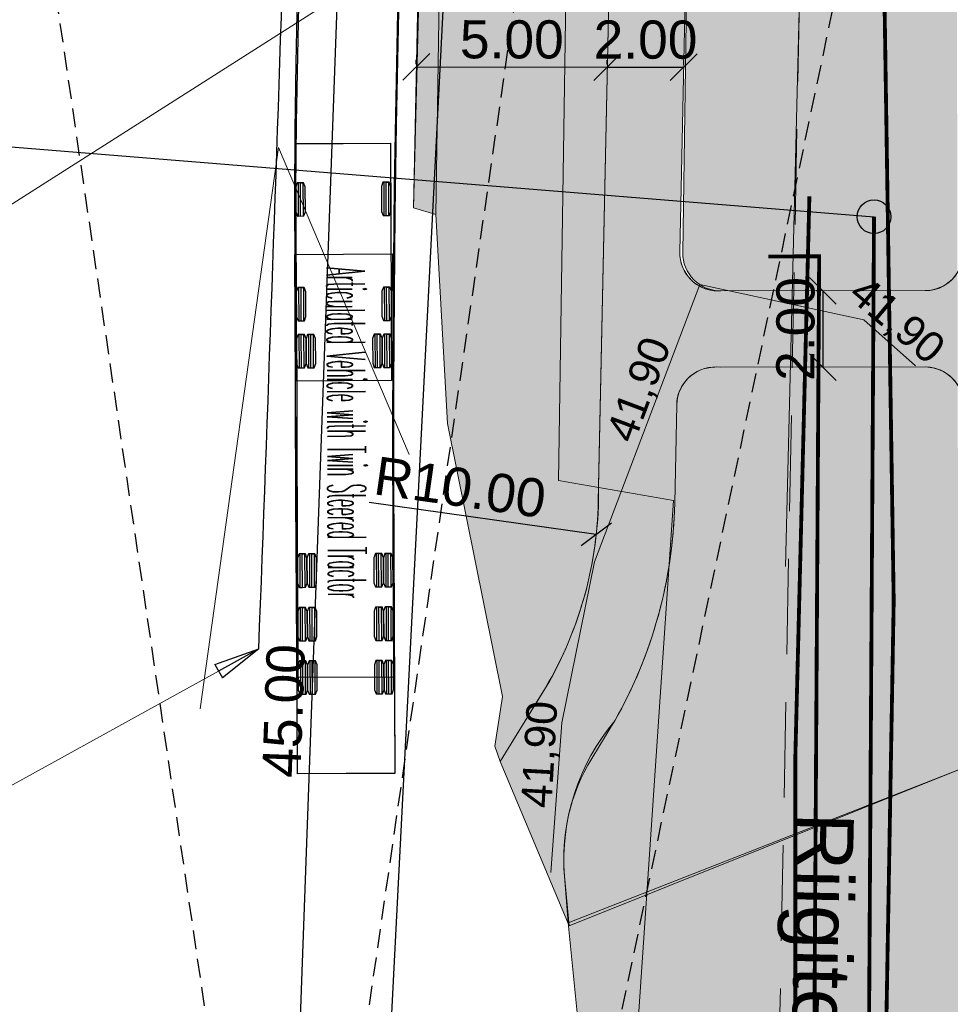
# Model space of a CAD drawing. Header units: metres. Extents: x 561538 to 562530, y 6580867 to 6581188.
# Tile 2 of 78: x 561559 to 561583, y 6581036 to 6581061. Entities that reach past the tile are written whole.
import ezdxf
from ezdxf.enums import TextEntityAlignment as Align

# ---------------------------------------------------------------- set-up
doc = ezdxf.new("R2010")
doc.units = ezdxf.units.M
doc.linetypes.add('AUDIT_E_140115124448-0', pattern=[0])
doc.linetypes.add('DASHED', pattern=[0.75, 0.5, -0.25])
for name, color, linetype in [('ATR01', 7, 'Continuous'), ('KOTY', 7, 'Continuous'), ('Tehnovõrgud$0$DP_tehno_kanal', 3, 'Continuous'), ('Tehnovõrgud$0$DP_tehno_vesi', 170, 'Tehnovõrgud$0$VESI_1'), ('Tehnovõrgud$0$PL_side', 44, 'Tehnovõrgud$0$SIDE'), ('TPK_Nähtavus_2', 4, 'Continuous')]:
    doc.layers.add(name, color=color, linetype=linetype)
for name, color, linetype, lineweight in [('DP_krunt', 7, 'Continuous', 0), ('K-Halj-muru', 71, 'Continuous', 9), ('KLM_hatch-konnitee-asfalt', 51, 'Continuous', 9), ('KLM_hatch-soidutee-killustik', 33, 'Continuous', 9), ('KLM_horisontaal', 154, 'Continuous', 9), ('KLM_katteserv', 1, 'Continuous', 9), ('KLM_LM', 7, 'AUDIT_E_140115124448-0', 9), ('KLM_olol. horisontaal', 6, 'Continuous', 9)]:
    doc.layers.add(name, color=color, linetype=linetype, lineweight=lineweight)
doc.layers.add('TM-kaitsevöönd', color=7, linetype='Continuous', lineweight=9, true_color=0x000000)
doc.layers.add('VV_Kattemärgistus', color=7, linetype='Continuous', true_color=0x000000)
doc.styles.add('LK-500', font='swiss.ttf', dxfattribs={"height": 1})
doc.styles.get("Standard").update_dxf_attribs({"font": 'simplex.shx'})
doc.styles.add('SWISL', font='swissl.ttf', dxfattribs={"width": 0.99, "height": 1.2})
doc.styles.add('Tehnovõrgud$0$Linetypes', font='swissl.ttf')
doc.styles.add('Tehnovõrgud$0$Standard', font='simplex.shx')
doc.styles.add('TM_TXT', font='swissl.ttf')
doc.linetypes.add('Tehnovõrgud$0$Kanal21', pattern='A,3.4,-0.4,["K21",Tehnovõrgud$0$Standard,S=0.5,R=0,X=-0.1,Y=-0.25],-1.5', length=5.3)
doc.linetypes.add('Tehnovõrgud$0$SIDE', pattern='A,0.5,-0.2,["S1",Tehnovõrgud$0$Linetypes,S=0.1,R=0,X=-0.1,Y=-0.05],-0.2,0.5,-0.2', length=1.6)
doc.linetypes.add('Tehnovõrgud$0$vesi1', pattern='A,4,-1,4,-1,["V1",Tehnovõrgud$0$Standard,S=0.5,R=0,X=-0.25,Y=-0.25],-1', length=11)
doc.linetypes.add('Tehnovõrgud$0$VESI_1', pattern='A,0.5,-0.2,["V1",Tehnovõrgud$0$Linetypes,S=0.1,R=0,X=-0.1,Y=-0.05],-0.2,0.5,-0.2', length=1.6)

# ---------------------------------------------------------------- blocks, each defined once
blk = doc.blocks.new('_OBLIQUE')
at = {"color": 0, "linetype": 'ByBlock'}
blk.add_line((-0.5, -0.5), (0.5, 0.5), dxfattribs=at)
blk = doc.blocks.new('_Closed')
at = {"color": 0, "linetype": 'ByBlock', "lineweight": -2}
for p, q in [((-1, 0.1666666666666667), (0, 0)), ((-1, 0.1666666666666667), (-1, -0.1666666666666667)), ((0, 0), (-1, -0.1666666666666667)), ((0, 0), (-1, 0))]:
    blk.add_line(p, q, dxfattribs=at)

msp = doc.modelspace()

# ---------------------------------------------------------------- hatches: boundary and pattern name
at = {"layer": 'K-Halj-muru'}
h = msp.add_hatch(color=256, dxfattribs=at)
edge = h.paths.add_edge_path()
edge.add_line((561577.12081321, 6581054.366873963), (561582.4658640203, 6581054.37515313))
edge.add_arc((561582.4886990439, 6581055.331534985), 0.9566544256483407, 268.6322388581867, 329.7823255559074)
edge.add_line((561583.3153628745, 6581054.850063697), (561583.2802484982, 6581072.475602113))
edge.add_line((561583.2802484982, 6581072.475602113), (561588.647307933, 6581072.485725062))
edge.add_arc((561588.6457047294, 6581073.33572355), 0.8500000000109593, 270.1080668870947, 360.1080669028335)
edge.add_line((561589.4957032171, 6581073.337326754), (561589.4936659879, 6581074.41744006))
edge.add_line((561589.4936659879, 6581074.41744006), (561589.3398622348, 6581075.739060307))
edge.add_line((561589.3398622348, 6581075.739060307), (561580.8546013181, 6581075.246038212))
edge.add_arc((561581.361836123, 6581070.263102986), 5.008685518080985, 95.81236745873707, 178.782130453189)
edge.add_line((561576.3542820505, 6581070.369558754), (561576.1192657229, 6581055.368576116))
edge.add_arc((561577.1192642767, 6581055.366872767), 1.000000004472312, 179.9024052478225, 270.0887473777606)
h = msp.add_hatch(color=256, dxfattribs=at)
edge = h.paths.add_edge_path()
edge.add_line((561569.7823571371, 6581064.84470854), (561573.1316418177, 6581064.851638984))
edge.add_arc((561573.2139995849, 6581063.849685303), 1.005332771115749, -1.052314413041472, 94.69898779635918, ccw=False)
edge.add_line((561574.2191628, 6581063.831222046), (561573.9181379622, 6581049.218926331))
edge.add_arc((561563.7100466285, 6581049.106852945), 10.2087065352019, -29.019271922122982, 0.6290180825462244, ccw=False)
edge.add_line((561572.6371173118, 6581044.15457083), (561571.3440987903, 6581042.043038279))
edge.add_line((561571.3440987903, 6581042.043038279), (561571.202, 6581042.452))
edge.add_line((561571.202, 6581042.452), (561571.398, 6581043.745))
edge.add_line((561571.398, 6581043.745), (561569.965, 6581050.893000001))
edge.add_line((561569.965, 6581050.893000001), (561569.657993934, 6581056.370874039))
edge.add_line((561569.657993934, 6581056.370874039), (561569.7823571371, 6581064.84470854))
h = msp.add_hatch(color=256, dxfattribs=at)
edge = h.paths.add_edge_path()
edge.add_arc((561582.4659655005, 6581051.363762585), 1.011406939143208, 32.2614223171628, 89.72980301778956)
edge.add_line((561582.4707351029, 6581052.375158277), (561577.1109018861, 6581052.366856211))
edge.add_arc((561576.9784294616, 6581051.359968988), 1.015564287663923, 82.50485477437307, 178.4622422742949)
edge.add_line((561575.9632309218, 6581051.38722238), (561575.9101169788, 6581048.808974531))
edge.add_arc((561563.810143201, 6581049.071920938), 12.10283050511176, 330.488690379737, 358.7550924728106, ccw=False)
edge.add_arc((561578.6424351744, 6581039.470649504), 5.633222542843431, 139.7538213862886, 184.3312435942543)
edge.add_line((561573.0253005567, 6581039.045214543), (561573.148, 6581037.741))
edge.add_line((561573.148, 6581037.741), (561583.3413054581, 6581041.828272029))
edge.add_line((561583.3413054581, 6581041.828272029), (561583.3212328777, 6581051.903634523))
msp.add_hatch(color=256, dxfattribs=at).paths.add_polyline_path([(561588.4909977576, 6581041.838531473), (561583.3413054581, 6581041.828272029), (561573.117, 6581037.824), (561573.407, 6581034.988), (561574.8087, 6581034.7682), (561574.6274, 6581030.7751), (561573.0832, 6581030.7898), (561572.815366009, 6581026.37828295), (561572.615, 6581019.57), (561573.8343135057, 6581018.730534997), (561660.7255855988, 6581016.385296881), (561643.2275940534, 6581022.438383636), (561588.5276922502, 6581022.335410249)])
at = {"layer": 'KLM_hatch-konnitee-asfalt', "ltscale": 0.5}
h = msp.add_hatch(color=256, dxfattribs=at)
h.dxf.hatch_style = 1
edge = h.paths.add_edge_path()
edge.add_line((561571.3440987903, 6581042.043038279), (561573.148, 6581037.741))
edge.add_line((561573.148, 6581037.741), (561573.0253005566, 6581039.045214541))
edge.add_arc((561578.6424317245, 6581039.470649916), 5.633219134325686, 139.7538355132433, 184.331250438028, ccw=False)
edge.add_arc((561563.8101450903, 6581049.071920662), 12.10282861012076, 330.488671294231, 358.7550935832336)
edge.add_line((561575.9101169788, 6581048.808974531), (561575.9632309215, 6581051.38722237))
edge.add_arc((561576.9784294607, 6581051.359968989), 1.01556428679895, 82.50485471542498, 178.462242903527, ccw=False)
edge.add_line((561577.1109018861, 6581052.366856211), (561582.4707351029, 6581052.375158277))
edge.add_arc((561582.4560924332, 6581051.345954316), 1.02930811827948, 32.80632769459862, 89.18489764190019, ccw=False)
edge.add_line((561583.3212328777, 6581051.903634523), (561583.3153628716, 6581054.850063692))
edge.add_arc((561582.4886990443, 6581055.331534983), 0.9566544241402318, 268.6322388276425, 329.78232530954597, ccw=False)
edge.add_line((561582.4658640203, 6581054.37515313), (561577.1208132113, 6581054.366873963))
edge.add_arc((561577.0494912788, 6581055.368371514), 1.004033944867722, 178.9166426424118, 274.0734581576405, ccw=False)
edge.add_line((561576.0456368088, 6581055.38735481), (561576.3542820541, 6581070.369558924))
edge.add_arc((561581.3620409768, 6581070.262913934), 5.008894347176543, 95.81447969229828, 178.7800162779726, ccw=False)
edge.add_line((561580.8546013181, 6581075.246038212), (561589.3398622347, 6581075.739060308))
edge.add_arc((561583.4411383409, 6581074.317614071), 6.067573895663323, 13.54855392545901, 33.79649522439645)
edge.add_line((561588.4834044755, 6581077.692670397), (561580.7385902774, 6581077.242670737))
edge.add_arc((561581.3593764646, 6581070.264020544), 7.00620681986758, 95.08336895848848, 178.7999648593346)
edge.add_line((561574.3547063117, 6581070.410751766), (561574.3015696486, 6581067.831401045))
edge.add_arc((561573.2841138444, 6581067.859626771), 1.017847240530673, 262.00777864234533, 358.4109380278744, ccw=False)
edge.add_line((561573.1425937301, 6581066.851665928), (561569.3116413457, 6581066.843738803))
edge.add_line((561569.3116413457, 6581066.843738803), (561569.2822881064, 6581064.843673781))
edge.add_line((561569.2822881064, 6581064.843673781), (561573.1316419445, 6581064.851638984))
edge.add_arc((561573.2139995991, 6581063.849685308), 1.005332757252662, -1.0523194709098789, 94.6989814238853, ccw=False)
edge.add_line((561574.2191627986, 6581063.831221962), (561573.9181379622, 6581049.218926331))
edge.add_arc((561563.7100466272, 6581049.106852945), 10.20870653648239, -29.01927191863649, 0.629018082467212, ccw=False)
edge.add_line((561572.6371173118, 6581044.15457083), (561571.3440987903, 6581042.043038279))
at = {"layer": 'KLM_hatch-soidutee-killustik'}
msp.add_hatch(color=33, dxfattribs=at).paths.add_polyline_path([(561569.2822881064, 6581064.843673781), (561569.7823571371, 6581064.84470854), (561569.657993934, 6581056.370874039), (561569.068, 6581056.545)])
at = {"layer": 'Tehnovõrgud$0$PL_side', "linetype": 'Continuous', "lineweight": 0, "transparency": 33554534}
h = msp.add_hatch(color=6, dxfattribs=at)
h.dxf.hatch_style = 1
edge = h.paths.add_edge_path()
edge.add_arc((561581.13, 6581056.309000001), 0.4404075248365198, 0, 360)

# ---------------------------------------------------------------- linework, layer by layer
at = {"layer": 'ATR01', "color": 1, "linetype": 'Continuous', "lineweight": -3}
msp.add_lwpolyline([(561568.7251436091, 6581065.280045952), (561568.6139078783, 6581059.870202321), (561568.567174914, 6581057.12640741), (561568.5431915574, 6581055.135866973), (561568.528063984, 6581052.893123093), (561568.523875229, 6581050.649068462), (561568.5300960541, 6581047.904049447), (561568.5476157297, 6581044.255670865), (561566.0476475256, 6581044.243062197), (561566.0223153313, 6581050.250554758), (561566.0243872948, 6581052.506115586), (561566.0095510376, 6581052.787978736), (561565.9898701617, 6581057.015044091), (561566.0093102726, 6581058.77272792), (561566.039754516, 6581060.530255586), (561566.0812016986, 6581062.287558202)], dxfattribs=at)
at = {"layer": 'ATR01', "color": 3, "linetype": 'Continuous', "lineweight": -3}
msp.add_lwpolyline([(561568.7095945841, 6581063.371954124), (561568.6180358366, 6581058.723797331), (561568.5823410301, 6581056.406840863), (561568.5608919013, 6581054.258999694), (561568.5501418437, 6581051.931707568), (561568.5503499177, 6581049.450577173), (561568.5647735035, 6581045.810749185), (561568.5853249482, 6581041.735829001), (561566.03535738, 6581041.722968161), (561566.0128470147, 6581044.975410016), (561565.9868057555, 6581048.983643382), (561565.9811535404, 6581051.490701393), (561565.9772758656, 6581053.236886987), (561565.9645533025, 6581056.823359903), (561565.9741767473, 6581058.575355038), (561565.9964906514, 6581060.328446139), (561566.0311545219, 6581062.08231607)], dxfattribs=at)
at = {"layer": 'ATR01', "color": 4, "linetype": 'Continuous', "lineweight": -3}
for points in [[(561568.46710819, 6581058.235442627), (561568.4984533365, 6581052.020521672), (561567.2584691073, 6581052.014267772), (561566.0184848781, 6581052.008013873), (561565.9871397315, 6581058.222934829), (561567.2271239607, 6581058.229188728)], [(561568.5167337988, 6581055.335656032), (561568.5853249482, 6581041.735829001), (561567.3103411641, 6581041.729398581), (561566.03535738, 6581041.722968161), (561565.9667662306, 6581055.322795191), (561567.2417500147, 6581055.329225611)]]:
    msp.add_lwpolyline(points, close=True, dxfattribs=at)
for points in [[(561566.0495547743, 6581057.198986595), (561566.0539501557, 6581056.327497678), (561566.116199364, 6581056.327811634), (561566.1118039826, 6581057.19930055), (561566.1740531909, 6581057.199614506), (561566.1784485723, 6581056.32812559), (561566.1991983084, 6581056.328230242), (561566.2401483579, 6581056.43737566), (561566.2368518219, 6581057.090992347), (561566.194802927, 6581057.199719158), (561566.0288050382, 6581057.198881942), (561565.9878549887, 6581057.089736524), (561565.9911515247, 6581056.436119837), (561566.0332004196, 6581056.327393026), (561566.1991983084, 6581056.328230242)], [(561568.2905262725, 6581057.210289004), (561568.2949216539, 6581056.338800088), (561568.3571708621, 6581056.339114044), (561568.3527754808, 6581057.21060296), (561568.415024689, 6581057.210916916), (561568.4194200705, 6581056.339427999), (561568.4401698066, 6581056.339532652), (561568.4811198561, 6581056.44867807), (561568.4778233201, 6581057.102294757), (561568.4357744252, 6581057.211021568), (561568.2697765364, 6581057.210184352), (561568.2288264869, 6581057.101038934), (561568.2321230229, 6581056.447422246), (561568.2741719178, 6581056.338695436), (561568.4401698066, 6581056.339532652)], [(561568.3043705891, 6581054.465323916), (561568.3087659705, 6581053.593834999), (561568.3710151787, 6581053.594148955), (561568.3666197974, 6581054.465637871), (561568.4288690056, 6581054.465951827), (561568.4332643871, 6581053.594462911), (561568.4540141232, 6581053.594567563), (561568.4949641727, 6581053.703712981), (561568.4916676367, 6581054.357329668), (561568.4496187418, 6581054.466056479), (561568.283620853, 6581054.465219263), (561568.2426708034, 6581054.356073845), (561568.2459673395, 6581053.702457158), (561568.2880162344, 6581053.593730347), (561568.4540141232, 6581053.594567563)], [(561566.0633990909, 6581054.454021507), (561566.0677944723, 6581053.58253259), (561566.1300436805, 6581053.582846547), (561566.1256482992, 6581054.454335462), (561566.1878975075, 6581054.454649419), (561566.1922928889, 6581053.583160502), (561566.213042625, 6581053.583265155), (561566.2539926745, 6581053.692410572), (561566.2506961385, 6581054.34602726), (561566.2086472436, 6581054.45475407), (561566.0426493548, 6581054.453916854), (561566.0016993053, 6581054.344771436), (561566.0049958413, 6581053.691154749), (561566.0470447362, 6581053.582427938), (561566.213042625, 6581053.583265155)], [(561566.0696025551, 6581053.22403715), (561566.0739979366, 6581052.352548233), (561566.1362471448, 6581052.35286219), (561566.1318517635, 6581053.224351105), (561566.1941009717, 6581053.224665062), (561566.1984963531, 6581052.353176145), (561566.2192460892, 6581052.353280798), (561566.2601961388, 6581052.462426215), (561566.2568996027, 6581053.116042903), (561566.2148507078, 6581053.224769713), (561566.048852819, 6581053.223932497), (561566.0079027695, 6581053.114787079), (561566.0111993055, 6581052.461170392), (561566.0532482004, 6581052.352443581), (561566.2192460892, 6581052.353280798)], [(561566.3185993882, 6581053.225292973), (561566.3229947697, 6581052.353804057), (561566.3852439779, 6581052.354118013), (561566.3808485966, 6581053.225606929), (561566.4430978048, 6581053.225920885), (561566.4474931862, 6581052.354431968), (561566.4682429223, 6581052.35453662), (561566.5091929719, 6581052.463682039), (561566.5058964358, 6581053.117298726), (561566.4638475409, 6581053.226025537), (561566.2978496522, 6581053.225188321), (561566.2568996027, 6581053.116042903), (561566.2601961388, 6581052.462426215), (561566.3022450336, 6581052.353699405), (561566.4682429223, 6581052.35453662)], [(561568.0615772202, 6581053.234083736), (561568.0659726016, 6581052.36259482), (561568.1282218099, 6581052.362908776), (561568.1238264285, 6581053.234397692), (561568.1860756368, 6581053.234711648), (561568.1904710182, 6581052.363222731), (561568.2112207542, 6581052.363327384), (561568.2521708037, 6581052.472472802), (561568.2488742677, 6581053.126089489), (561568.2068253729, 6581053.2348163), (561568.0408274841, 6581053.233979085), (561567.9998774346, 6581053.124833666), (561568.0031739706, 6581052.471216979), (561568.0452228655, 6581052.362490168), (561568.2112207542, 6581052.363327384)], [(561568.3105740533, 6581053.23533956), (561568.3149694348, 6581052.363850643), (561568.377218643, 6581052.364164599), (561568.3728232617, 6581053.235653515), (561568.4350724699, 6581053.235967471), (561568.4394678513, 6581052.364478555), (561568.4602175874, 6581052.364583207), (561568.501167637, 6581052.473728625), (561568.4978711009, 6581053.127345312), (561568.455822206, 6581053.236072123), (561568.2898243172, 6581053.235234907), (561568.2488742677, 6581053.126089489), (561568.2521708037, 6581052.472472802), (561568.2942196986, 6581052.363745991), (561568.4602175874, 6581052.364583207)], [(561566.0938185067, 6581047.480836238), (561566.0982315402, 6581046.605847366), (561566.1607307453, 6581046.606162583), (561566.1563177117, 6581047.481151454), (561566.2188169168, 6581047.481466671), (561566.2232299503, 6581046.6064778), (561566.2440630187, 6581046.606582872), (561566.2851775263, 6581046.716166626), (561566.2818677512, 6581047.372408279), (561566.2396499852, 6581047.481571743), (561566.0729854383, 6581047.480731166), (561566.0318709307, 6581047.371147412), (561566.0351807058, 6581046.714905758), (561566.0773984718, 6581046.605742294), (561566.2440630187, 6581046.606582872)], [(561566.343815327, 6581047.482097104), (561566.3482283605, 6581046.607108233), (561566.4107275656, 6581046.60742345), (561566.4063145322, 6581047.482412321), (561566.4688137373, 6581047.482727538), (561566.4732267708, 6581046.607738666), (561566.4940598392, 6581046.607843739), (561566.5351743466, 6581046.717427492), (561566.5318645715, 6581047.373669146), (561566.4896468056, 6581047.482832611), (561566.3229822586, 6581047.481992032), (561566.2818677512, 6581047.372408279), (561566.2851775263, 6581046.716166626), (561566.3273952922, 6581046.607003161), (561566.4940598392, 6581046.607843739)], [(561568.09379307, 6581047.490923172), (561568.0982061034, 6581046.6159343), (561568.1607053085, 6581046.616249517), (561568.1562922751, 6581047.491238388), (561568.2187914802, 6581047.491553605), (561568.2232045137, 6581046.616564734), (561568.2440375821, 6581046.616669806), (561568.2851520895, 6581046.726253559), (561568.2818423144, 6581047.382495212), (561568.2396245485, 6581047.491658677), (561568.0729600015, 6581047.490818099), (561568.031845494, 6581047.381234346), (561568.0351552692, 6581046.724992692), (561568.0773730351, 6581046.615829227), (561568.2440375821, 6581046.616669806)], [(561568.3437898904, 6581047.492184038), (561568.3482029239, 6581046.617195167), (561568.410702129, 6581046.617510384), (561568.4062890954, 6581047.492499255), (561568.4687883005, 6581047.492814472), (561568.473201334, 6581046.6178256), (561568.4940344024, 6581046.617930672), (561568.53514891, 6581046.727514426), (561568.5318391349, 6581047.38375608), (561568.4896213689, 6581047.492919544), (561568.322956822, 6581047.492078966), (561568.2818423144, 6581047.382495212), (561568.2851520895, 6581046.726253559), (561568.3273698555, 6581046.617090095), (561568.4940344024, 6581046.617930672)], [(561566.1008793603, 6581046.080854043), (561566.1052923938, 6581045.205865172), (561566.167791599, 6581045.206180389), (561566.1633785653, 6581046.08116926), (561566.2258777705, 6581046.081484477), (561566.230290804, 6581045.206495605), (561566.2511238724, 6581045.206600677), (561566.29223838, 6581045.316184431), (561566.2889286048, 6581045.972426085), (561566.2467108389, 6581046.081589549), (561566.0800462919, 6581046.080748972), (561566.0389317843, 6581045.971165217), (561566.0422415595, 6581045.314923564), (561566.0844593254, 6581045.2057601), (561566.2511238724, 6581045.206600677)], [(561566.3508761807, 6581046.08211491), (561566.3552892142, 6581045.207126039), (561566.4177884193, 6581045.207441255), (561566.4133753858, 6581046.082430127), (561566.4758745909, 6581046.082745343), (561566.4802876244, 6581045.207756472), (561566.5011206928, 6581045.207861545), (561566.5422352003, 6581045.317445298), (561566.5389254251, 6581045.973686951), (561566.4967076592, 6581046.082850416), (561566.3300431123, 6581046.082009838), (561566.2889286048, 6581045.972426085), (561566.29223838, 6581045.316184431), (561566.3344561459, 6581045.207020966), (561566.5011206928, 6581045.207861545)], [(561568.1008539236, 6581046.090940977), (561568.1052669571, 6581045.215952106), (561568.1677661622, 6581045.216267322), (561568.1633531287, 6581046.091256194), (561568.2258523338, 6581046.09157141), (561568.2302653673, 6581045.216582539), (561568.2510984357, 6581045.216687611), (561568.2922129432, 6581045.326271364), (561568.288903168, 6581045.982513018), (561568.2466854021, 6581046.091676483), (561568.0800208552, 6581046.090835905), (561568.0389063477, 6581045.981252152), (561568.0422161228, 6581045.325010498), (561568.0844338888, 6581045.215847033), (561568.2510984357, 6581045.216687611)], [(561568.350850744, 6581046.092201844), (561568.3552637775, 6581045.217212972), (561568.4177629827, 6581045.21752819), (561568.413349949, 6581046.09251706), (561568.4758491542, 6581046.092832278), (561568.4802621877, 6581045.217843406), (561568.5010952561, 6581045.217948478), (561568.5422097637, 6581045.327532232), (561568.5388999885, 6581045.983773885), (561568.4966822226, 6581046.092937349), (561568.3300176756, 6581046.092096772), (561568.288903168, 6581045.982513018), (561568.2922129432, 6581045.326271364), (561568.3344307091, 6581045.2171079), (561568.5010952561, 6581045.217948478)], [(561566.107940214, 6581044.68087185), (561566.1123532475, 6581043.805882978), (561566.1748524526, 6581043.806198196), (561566.170439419, 6581044.681187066), (561566.2329386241, 6581044.681502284), (561566.2373516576, 6581043.806513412), (561566.258184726, 6581043.806618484), (561566.2992992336, 6581043.916202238), (561566.2959894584, 6581044.572443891), (561566.2537716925, 6581044.681607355), (561566.0871071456, 6581044.680766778), (561566.045992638, 6581044.571183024), (561566.0493024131, 6581043.91494137), (561566.0915201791, 6581043.805777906), (561566.258184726, 6581043.806618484)], [(561566.3579370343, 6581044.682132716), (561566.3623500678, 6581043.807143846), (561566.4248492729, 6581043.807459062), (561566.4204362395, 6581044.682447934), (561566.4829354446, 6581044.68276315), (561566.487348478, 6581043.807774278), (561566.5081815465, 6581043.807879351), (561566.5492960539, 6581043.917463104), (561566.5459862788, 6581044.573704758), (561566.5037685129, 6581044.682868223), (561566.3371039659, 6581044.682027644), (561566.2959894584, 6581044.572443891), (561566.2992992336, 6581043.916202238), (561566.3415169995, 6581043.807038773), (561566.5081815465, 6581043.807879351)], [(561568.1079147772, 6581044.690958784), (561568.1123278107, 6581043.815969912), (561568.1748270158, 6581043.816285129), (561568.1704139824, 6581044.691274), (561568.2329131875, 6581044.691589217), (561568.237326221, 6581043.816600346), (561568.2581592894, 6581043.816705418), (561568.2992737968, 6581043.926289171), (561568.2959640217, 6581044.582530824), (561568.2537462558, 6581044.691694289), (561568.0870817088, 6581044.690853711), (561568.0459672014, 6581044.581269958), (561568.0492769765, 6581043.925028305), (561568.0914947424, 6581043.81586484), (561568.2581592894, 6581043.816705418)], [(561568.3579115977, 6581044.69221965), (561568.3623246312, 6581043.817230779), (561568.4248238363, 6581043.817545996), (561568.4204108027, 6581044.692534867), (561568.4829100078, 6581044.692850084), (561568.4873230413, 6581043.817861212), (561568.5081561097, 6581043.817966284), (561568.5492706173, 6581043.927550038), (561568.5459608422, 6581044.583791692), (561568.5037430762, 6581044.692955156), (561568.3370785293, 6581044.692114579), (561568.2959640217, 6581044.582530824), (561568.2992737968, 6581043.926289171), (561568.3414915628, 6581043.817125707), (561568.5081561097, 6581043.817966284)]]:
    msp.add_lwpolyline(points, dxfattribs=at)
at = {"layer": 'DP_krunt', "color": 6, "linetype": 'Continuous', "lineweight": 18}
for p, q in [((561572.8699999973, 6581049.399999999), (561573.2248205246, 6581072.95647453)), ((561575.8800000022, 6581048.88), (561572.8699999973, 6581049.399999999)), ((561573.8343135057, 6581018.730534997), (561575.8800000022, 6581048.88))]:
    msp.add_line(p, q, dxfattribs=at)
at = {"layer": 'K-Halj-muru'}
for p, q in [((561576.3542820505, 6581070.369558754), (561576.1192657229, 6581055.368576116)), ((561569.657993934, 6581056.370874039), (561569.7823571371, 6581064.84470854)), ((561574.2191628, 6581063.831222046), (561573.9181379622, 6581049.218926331)), ((561569.965, 6581050.893000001), (561569.657993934, 6581056.370874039)), ((561577.12081321, 6581054.366873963), (561582.4658640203, 6581054.37515313)), ((561582.4707351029, 6581052.375158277), (561577.1109018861, 6581052.366856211)), ((561575.9632309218, 6581051.38722238), (561575.9101169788, 6581048.808974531)), ((561571.398, 6581043.745), (561569.965, 6581050.893000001)), ((561572.6371173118, 6581044.15457083), (561571.3440987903, 6581042.043038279)), ((561571.202, 6581042.452), (561571.398, 6581043.745)), ((561571.3440987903, 6581042.043038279), (561571.202, 6581042.452)), ((561583.3413054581, 6581041.828272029), (561573.117, 6581037.824)), ((561573.148, 6581037.741), (561583.3413054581, 6581041.828272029)), ((561573.0253005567, 6581039.045214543), (561573.148, 6581037.741)), ((561573.117, 6581037.824), (561573.407, 6581034.988))]:
    msp.add_line(p, q, dxfattribs=at)
for centre, radius, start, end in [((561577.1192642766, 6581055.366872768), 1.000000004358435, 179.902405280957, 270.0887473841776), ((561582.4886990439, 6581055.331534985), 0.956654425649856, 268.632238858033, 329.7823255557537), ((561576.9784294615, 6581051.359968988), 1.015564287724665, 82.50485477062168, 178.4622422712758), ((561582.4659655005, 6581051.363762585), 1.011406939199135, 32.26142231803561, 89.72980301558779), ((561563.7100466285, 6581049.106852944), 10.20870653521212, 330.9807280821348, 0.6290180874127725), ((561563.810143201, 6581049.071920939), 12.10283050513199, 330.4886903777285, 358.7550924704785), ((561578.6424351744, 6581039.470649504), 5.633222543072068, 139.7538213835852, 184.3312435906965)]:
    msp.add_arc(centre, radius, start, end, dxfattribs=at)
at = {"layer": 'KLM_hatch-konnitee-asfalt', "ltscale": 0.5}
for p, q in [((561576.0456368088, 6581055.38735481), (561576.3542820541, 6581070.369558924)), ((561574.2191627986, 6581063.831221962), (561573.9181379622, 6581049.218926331)), ((561582.4658640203, 6581054.37515313), (561577.1208132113, 6581054.366873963)), ((561577.1109018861, 6581052.366856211), (561582.4707351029, 6581052.375158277)), ((561575.9101169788, 6581048.808974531), (561575.9632309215, 6581051.38722237)), ((561572.6371173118, 6581044.15457083), (561571.3440987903, 6581042.043038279)), ((561571.3440987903, 6581042.043038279), (561573.148, 6581037.741)), ((561573.148, 6581037.741), (561573.0253005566, 6581039.045214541))]:
    msp.add_line(p, q, dxfattribs=at)
for centre, radius, start, end in [((561577.0494912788, 6581055.368371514), 1.004033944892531, 178.9166426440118, 274.0734581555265), ((561582.4886990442, 6581055.331534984), 0.9566544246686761, 268.6322388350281, 329.7823252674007), ((561576.9784294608, 6581051.359968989), 1.015564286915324, 82.50485472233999, 178.4622428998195), ((561582.4560924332, 6581051.345954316), 1.029308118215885, 32.80632769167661, 89.18489764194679), ((561563.7100466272, 6581049.106852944), 10.20870653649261, 330.9807280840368, 0.6290180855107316), ((561563.8101450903, 6581049.071920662), 12.10282861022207, 330.4886712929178, 358.7550935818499), ((561578.6424317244, 6581039.470649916), 5.633219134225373, 139.7538355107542, 184.3312504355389)]:
    msp.add_arc(centre, radius, start, end, dxfattribs=at)
at = {"layer": 'KLM_hatch-soidutee-killustik', "color": 33}
for p, q in [((561569.068, 6581056.545), (561569.2822881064, 6581064.843673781)), ((561569.7823571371, 6581064.84470854), (561569.657993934, 6581056.370874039)), ((561569.657993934, 6581056.370874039), (561569.068, 6581056.545))]:
    msp.add_line(p, q, dxfattribs=at)
at = {"layer": 'KLM_horisontaal', "color": 5}
for p, q in [((561579.160030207, 6581061.360547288), (561579.4732257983, 6581075.557092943)), ((561578.8114258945, 6581047.152453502), (561579.159742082, 6581061.348180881))]:
    msp.add_line(p, q, dxfattribs=at)
at = {"layer": 'KLM_horisontaal'}
for p, q in [((561573.8129303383, 6581047.275100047), (561576.5698103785, 6581054.531348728)), ((561580.865265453, 6581053.611826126), (561576.5698103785, 6581054.531348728)), ((561582.2125702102, 6581052.408392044), (561580.865265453, 6581053.611826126)), ((561572.952918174, 6581043.06317814), (561573.8129303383, 6581047.275100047)), ((561572.6662754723, 6581039.13779975), (561572.952918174, 6581043.06317814))]:
    msp.add_line(p, q, dxfattribs=at)
at = {"layer": 'KLM_katteserv'}
for p, q in [((561569.068, 6581056.545), (561569.3525210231, 6581070.356170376)), ((561576.045636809, 6581055.38735481), (561576.3542820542, 6581070.369558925)), ((561574.2191627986, 6581063.831221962), (561573.9105412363, 6581048.850167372)), ((561582.4658640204, 6581054.375153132), (561577.0469736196, 6581054.366759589)), ((561582.470735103, 6581052.375158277), (561576.9614698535, 6581052.36662475)), ((561575.9632309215, 6581051.38722237), (561575.9101169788, 6581048.808974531)), ((561572.440737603, 6581043.833877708), (561571.3440987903, 6581042.043038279)), ((561574.1463526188, 6581042.789426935), (561573.7392815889, 6581042.124669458)), ((561573.025300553, 6581039.045214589), (561573.1170769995, 6581037.823246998))]:
    msp.add_line(p, q, dxfattribs=at)
for centre, radius, start, end in [((561577.0454246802, 6581055.366758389), 1, 178.8198285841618, 270.0887477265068), ((561582.464315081, 6581055.375151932), 0.9999999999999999, 270.0887477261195, 0.114147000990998), ((561576.9630187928, 6581051.36662595), 1, 90.08874771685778, 178.8198285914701), ((561582.4722840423, 6581051.375159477), 0.9999999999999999, 0.1141469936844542, 90.08874771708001), ((561563.9126625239, 6581049.056131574), 10, 328.5183552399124, 358.8198285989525), ((561563.9126625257, 6581049.056131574), 11.99999999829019, 328.5183552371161, 358.8198285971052), ((561578.003319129, 6581039.513542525), 5, 148.518355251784, 185.3745211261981)]:
    msp.add_arc(centre, radius, start, end, dxfattribs=at)
at = {"layer": 'KLM_LM'}
msp.add_line((561570.1558954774, 6581064.027111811, 40.70000000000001), (561554.0091770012, 6581053.754566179, 40.70000000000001), dxfattribs=at)
at = {"layer": 'KLM_olol. horisontaal'}
for p, q in [((561565.5396984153, 6581058.121734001, 42.114), (561563.4812638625, 6581043.422605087, 42.114)), ((561568.9587768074, 6581050.088326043, 42.114), (561565.5396984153, 6581058.121734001, 42.114))]:
    msp.add_line(p, q, dxfattribs=at)
at = {"layer": 'KOTY', "color": 3, "transparency": 16777216}
msp.add_line((561570.9069247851, 6581082.43662391), (561565.5131966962, 6580977.425238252), dxfattribs=at)
at = {"layer": 'KOTY', "transparency": 16777216}
for p, q in [((561569.144141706, 6581060.298389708), (561569.14434185, 6581060.41588954)), ((561574.1450270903, 6581060.289871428), (561574.1452272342, 6581060.407371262)), ((561574.1450270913, 6581060.289871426), (561574.1452272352, 6581060.407371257)), ((561576.1453812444, 6581060.286464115), (561576.1455813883, 6581060.403963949)), ((561569.1440352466, 6581060.235889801), (561574.1449206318, 6581060.227371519)), ((561574.1449206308, 6581060.227371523), (561576.1452747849, 6581060.22396421)), ((561579.7308386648, 6581054.371092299), (561579.6133387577, 6581054.371240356)), ((561579.7933386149, 6581054.371013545), (561579.7908184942, 6581052.371007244)), ((561579.728318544, 6581052.371085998), (561579.610818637, 6581052.371234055)), ((561567.9133168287, 6581048.837492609), (561573.8561999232, 6581047.994969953))]:
    msp.add_line(p, q, dxfattribs=at)
at = {"layer": 'Tehnovõrgud$0$DP_tehno_kanal', "linetype": 'Tehnovõrgud$0$Kanal21', "const_width": 0.1, "flags": 128}
msp.add_lwpolyline([(561579.4378584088, 6581056.841868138), (561579.0677952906, 6581042.100585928), (561579.0677952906, 6581019.80120428), (561640.3736078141, 6581019.436969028), (561640.3900529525, 6581022.432057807)], dxfattribs=at)
at = {"layer": 'Tehnovõrgud$0$DP_tehno_vesi', "linetype": 'Tehnovõrgud$0$vesi1', "const_width": 0.1, "flags": 128}
msp.add_lwpolyline([(561640.1106406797, 6581022.407634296), (561640.112812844, 6581019.570604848), (561579.4742131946, 6581019.981886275), (561579.6935699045, 6581055.271510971), (561578.3658823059, 6581055.268212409)], dxfattribs=at)
at = {"layer": 'Tehnovõrgud$0$PL_side', "color": 6, "ltscale": 5, "const_width": 0.1, "flags": 128}
for points in [[(561613.012534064, 6581073.162924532), (561581.2346968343, 6581073.029950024), (561581.4399437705, 6581059.639656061), (561581.6451907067, 6581046.249362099), (561581.2146886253, 6581021.549231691), (561609.3662916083, 6581021.349136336)], [(561638.8220403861, 6581022.411973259), (561638.8416292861, 6581020.804181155), (561580.9152626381, 6581021.45164098), (561581.13, 6581056.309000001)]]:
    msp.add_lwpolyline(points, dxfattribs=at)
at = {"layer": 'Tehnovõrgud$0$PL_side', "color": 6, "linetype": 'Continuous', "lineweight": -3, "flags": 128}
msp.add_lwpolyline([(561554.1107018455, 6581058.500574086), (561581.13, 6581056.309000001), (561581.13, 6581056.309000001)], dxfattribs=at)
at = {"layer": 'Tehnovõrgud$0$PL_side', "color": 6, "ltscale": 12}
msp.add_circle((561581.13, 6581056.309000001), 0.4404075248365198, dxfattribs=at)
at = {"layer": 'TM-kaitsevöönd', "linetype": 'DASHED', "ltscale": 5}
msp.add_line((561578.3420248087, 6581018.608869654, 42.029), (561579.7885008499, 6581094.003954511, 42.029), dxfattribs=at)
at = {"layer": 'TPK_Nähtavus_2', "color": 3, "linetype": 'DASHED'}
msp.add_line((561562.3215625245, 6580977.589171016), (561584.629311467, 6581083.464819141), dxfattribs=at)
at = {"layer": 'TPK_Nähtavus_2', "linetype": 'DASHED'}
for p, q in [((561559.158115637, 6581065.82272667), (561565.7640261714, 6581020.836299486)), ((561565.7640261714, 6581020.836299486), (561572.29737891, 6581065.849914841))]:
    msp.add_line(p, q, dxfattribs=at)
at = {"layer": 'TPK_Nähtavus_2', "color": 4, "transparency": 16777216}
msp.add_line((561567.2067931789, 6581065.848923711), (561565.5722879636, 6581020.845445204), dxfattribs=at)
at = {"layer": 'VV_Kattemärgistus', "color": 0, "lineweight": 9}
msp.add_lwpolyline([(561563.9690194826, 6581044.415098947), (561553.2034954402, 6581038.4790808)], dxfattribs=at)
at = {"layer": 'VV_Kattemärgistus'}
msp.add_arc((557693.1384339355, 6581191.918818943, 42.049), 3874.668054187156, 357.8268691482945, 358.1065508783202, dxfattribs=at)

# ---------------------------------------------------------------- block references
at = {"layer": 'KOTY', "transparency": 16777216, "zscale": 0.7}
for p, xscale, yscale, rotation in [((561569.1440352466, 6581060.235889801), 0.7, 0.7, 179.9024050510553), ((561574.1449206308, 6581060.227371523), 0.7000000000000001, 0.7000000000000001, 179.9024050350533), ((561574.1449206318, 6581060.227371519), 0.7, 0.7, 359.9024050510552), ((561576.1452747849, 6581060.22396421), 0.7000000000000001, 0.7000000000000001, 359.9024050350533), ((561579.7933386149, 6581054.371013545), 0.7, 0.7, 89.92780412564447), ((561579.7908184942, 6581052.371007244), 0.7, 0.7, 269.9278041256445), ((561573.8561999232, 6581047.994969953), 0.7, 0.7, 351.9309486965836)]:
    msp.add_blockref('_OBLIQUE', p, dxfattribs=dict(at, xscale=xscale, yscale=yscale, rotation=rotation))
at = {"layer": 'VV_Kattemärgistus', "color": 0, "xscale": 1.2, "yscale": 1.2, "zscale": 1.2, "rotation": 28.87196734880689}
msp.add_blockref('_Closed', (561565.0198605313, 6581044.99452374), dxfattribs=at)

# ---------------------------------------------------------------- texts
at = {"style": 'TM_TXT', "width": 0.99}
msp.add_text('Riigitee kaitsevöönd 10m', height=1.5, rotation=268.8128853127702, dxfattribs=at).set_placement((561578.4171280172, 6581029.143287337), align=Align.BOTTOM_CENTER)
at = {"layer": 'ATR01', "color": 250, "linetype": 'Continuous', "lineweight": -3, "width": 0.2871111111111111}
msp.add_text('Articulated Vehicle with Twin Steered Tractor', height=1, rotation=270.2889705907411, dxfattribs=at).set_placement((561566.7934705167, 6581054.986960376))
at = {"layer": 'KLM_horisontaal', "style": 'SWISL'}
for rotation, p in [(319.9592918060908, (561580.4183062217, 6581054.205246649)), (69.41576020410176, (561574.8419853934, 6581050.342123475)), (86.75043820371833, (561572.6810620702, 6581040.813401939))]:
    msp.add_text('41,90', height=0.8, rotation=rotation, dxfattribs=at).set_placement(p)
at = {"layer": 'KOTY', "transparency": 16777216, "char_height": 1, "attachment_point": 5, "style": 'LK-500'}
for s, insert, rotation in [('\\A1;5.00', (561571.6456939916, 6581060.9455468), 359.90240505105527), ('\\A1;2.00', (561575.1463137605, 6581060.939584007), 359.9024050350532), ('\\A1;2.00', (561579.0781619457, 6581053.371909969), 89.9278041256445), ('\\A1;R10.00', (561570.2918986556, 6581049.221336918), 351.9309486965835)]:
    msp.add_mtext(s, dxfattribs=dict(at, insert=insert, rotation=rotation))
at = {"layer": 'TPK_Nähtavus_2', "color": 4, "transparency": 16777216, "insert": (561565.6760937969, 6581043.373096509), "char_height": 1, "attachment_point": 5, "rotation": 87.91995846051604, "style": 'LK-500'}
msp.add_mtext('\\A1;45.00', dxfattribs=at)

doc.saveas('drawing.dxf')
